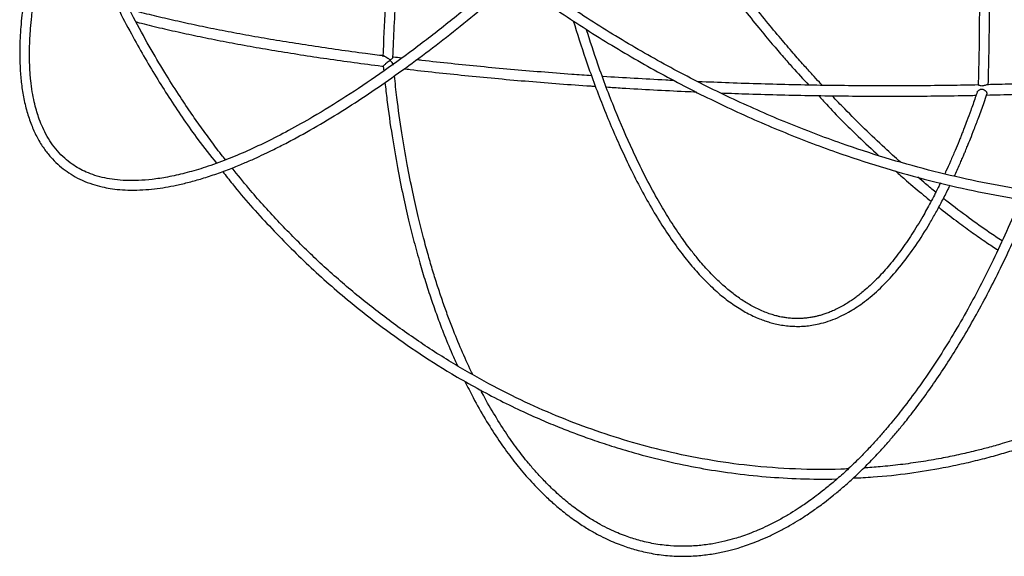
# Model space of a CAD drawing. Header units: millimetres. Extents: x -191 to 214, y -147 to 1351.
# Tile 1 of 5: x -179 to 61, y -147 to -16. Entities that reach past the tile are written whole.
import ezdxf

# ---------------------------------------------------------------- set-up
doc = ezdxf.new("R2010")
doc.units = ezdxf.units.MM

msp = doc.modelspace()

# ---------------------------------------------------------------- linework, layer by layer
at = {"color": 7, "linetype": 'Continuous', "lineweight": 25}
msp.add_line((-90.41, -27.72), (-90.27, -28.92), dxfattribs=at)
msp.add_arc((56.67, -34.27), 2.04, 93.4421, 112.029, dxfattribs=at)
for points, knots in [([(211.89, 18.06), (211.66, 17.06), (211.14, 14.76), (210.21, 11.46), (209.23, 8.35), (208.3, 5.71), (207.08, 2.5), (205.38, -1.45), (203.31, -5.62), (201.31, -9.2), (199.53, -12.13), (197.78, -14.77), (196.03, -17.22), (194.09, -19.77), (191.81, -22.54), (189.19, -25.47), (186.34, -28.39), (183.45, -31.09), (180.78, -33.4), (178.52, -35.22), (176.44, -36.81), (174.2, -38.43), (171.62, -40.19), (168.86, -41.94), (166.08, -43.58), (162.14, -45.75), (156.95, -48.31), (150.64, -50.94), (144.16, -53.24), (137.32, -55.27), (129.87, -57.03), (123.48, -58.18), (118.45, -58.89), (114.7, -59.33), (110.83, -59.69), (106.78, -59.97), (102.59, -60.16), (98.53, -60.25), (95, -60.24), (91.97, -60.19), (88.97, -60.1), (85.5, -59.94), (81.59, -59.67), (77.53, -59.32), (71.38, -58.67), (63.12, -57.5), (52.65, -55.52), (42.13, -53.04), (31.56, -50.06), (20.11, -46.3), (7.8, -41.62), (-5.27, -35.88), (-18.18, -29.45), (-30.84, -22.36), (-43.2, -14.63), (-55.2, -6.33), (-66.77, 2.53), (-76.92, 11.09), (-85.74, 19.19), (-93.32, 26.68), (-98.93, 32.65), (-102.76, 36.93), (-105.02, 39.52), (-107.46, 42.39), (-110.28, 45.8), (-113.6, 49.97), (-117.3, 54.83), (-119.79, 58.32), (-121.08, 60.14)], [0, 0, 0, 0, 0.009258, 0.021306, 0.031258, 0.039291, 0.047115, 0.063102, 0.079401, 0.090741, 0.101725, 0.111686, 0.120588, 0.130172, 0.141821, 0.15439, 0.167116, 0.179959, 0.191155, 0.199779, 0.206665, 0.215148, 0.225039, 0.234939, 0.244564, 0.253916, 0.27484, 0.295288, 0.312658, 0.33295, 0.354507, 0.374908, 0.384631, 0.394354, 0.404235, 0.414533, 0.425249, 0.435916, 0.444836, 0.451364, 0.458245, 0.466717, 0.476583, 0.486391, 0.495848, 0.520324, 0.544594, 0.568865, 0.593136, 0.617407, 0.647743, 0.678079, 0.708414, 0.738748, 0.76908, 0.79941, 0.829739, 0.860065, 0.882708, 0.90535, 0.927821, 0.935199, 0.942468, 0.95008, 0.959653, 0.97133, 0.985111, 1, 1, 1, 1]), ([(-123.17, 58.95), (-121.94, 57.2), (-119.51, 53.76), (-115.85, 48.95), (-112.51, 44.73), (-109.68, 41.29), (-105.04, 35.81), (-98.39, 28.43), (-89.21, 19.14), (-79.41, 10.05), (-68.69, 0.98), (-57.04, -7.97), (-44.97, -16.36), (-32.52, -24.17), (-19.76, -31.34), (-6.76, -37.85), (6.42, -43.66), (18.82, -48.4), (30.37, -52.21), (41.03, -55.24), (51.65, -57.76), (62.23, -59.78), (70.53, -60.97), (76.63, -61.63), (80.58, -61.99), (84.39, -62.26), (87.82, -62.44), (90.76, -62.54), (93.58, -62.61), (96.68, -62.63), (101.59, -62.58), (107.87, -62.32), (115.2, -61.69), (121.58, -60.87), (127.31, -59.9), (132.54, -58.82), (137.7, -57.56), (142.48, -56.19), (146.81, -54.79), (150.98, -53.28), (155.27, -51.56), (159.66, -49.58), (163.45, -47.68), (166.67, -45.92), (169.39, -44.33), (172.11, -42.64), (174.67, -40.93), (176.93, -39.33), (178.83, -37.9), (180.61, -36.51), (182.74, -34.77), (185.31, -32.53), (188.14, -29.85), (190.88, -27.04), (193.4, -24.23), (195.67, -21.48), (197.69, -18.86), (199.61, -16.17), (201.54, -13.26), (203.5, -10.03), (205.41, -6.57), (207.08, -3.22), (208.51, -0.03), (209.72, 2.93), (210.89, 6.06), (212.07, 9.6), (213.24, 13.58), (213.91, 16.46), (214.24, 17.91)], [0, 0, 0, 0, 0.0141227, 0.0278661, 0.0395129, 0.0490634, 0.056657, 0.0857294, 0.1123723, 0.1390131, 0.1692825, 0.1995497, 0.2298146, 0.2600778, 0.2903394, 0.3206001, 0.3508598, 0.381119, 0.405328, 0.4295372, 0.4537466, 0.4779563, 0.502403, 0.5114408, 0.5208114, 0.5302973, 0.5385537, 0.5453501, 0.5514667, 0.5589323, 0.5678518, 0.5874521, 0.6056298, 0.6233608, 0.6369253, 0.6509373, 0.6655549, 0.679489, 0.6912545, 0.7029332, 0.7163073, 0.7300819, 0.7438331, 0.7527437, 0.7619092, 0.7713297, 0.780828, 0.7891267, 0.7959724, 0.8020372, 0.8094052, 0.8207072, 0.8327923, 0.8447336, 0.8565118, 0.8673481, 0.8773681, 0.8868887, 0.8976633, 0.9094296, 0.9215095, 0.9338706, 0.9436139, 0.9532863, 0.9628994, 0.9737825, 0.9868415, 1, 1, 1, 1]), ([(53.04, 29.05), (53.18, 27.05), (53.57, 21.28), (53.9, 14.05), (54.13, 7.45), (54.25, 3.29), (54.35, -0.96), (54.42, -5.69), (54.47, -11.31), (54.46, -18.05), (54.38, -25.18), (54.24, -30.03), (54.17, -32.29)], [0, 0, 0, 0, 0.098571, 0.28452, 0.352893, 0.420314, 0.486784, 0.559756, 0.650967, 0.76056, 0.888535, 1, 1, 1, 1]), ([(56.62, -32.3), (56.71, -29.25), (56.89, -22.64), (56.94, -12.64), (56.85, -2.7), (56.64, 6.33), (56.34, 14.42), (55.98, 21.56), (55.71, 26.26), (55.55, 28.58), (55.54, 28.83)], [0, 0, 0, 0, 0.150661, 0.327726, 0.489736, 0.636691, 0.76859, 0.885434, 0.98722, 1, 1, 1, 1]), ([(-168.47, 19.7), (-167.43, 16.58), (-165.33, 10.27), (-161.76, 1.3), (-158.11, -6.98), (-154.6, -14.19), (-151.34, -20.38), (-148.25, -25.87), (-145.22, -30.93), (-142.09, -35.89), (-138.82, -40.75), (-135.17, -45.97), (-132.44, -49.41), (-130.93, -51.31)], [0, 0, 0, 0, 0.121144, 0.245116, 0.356571, 0.455542, 0.542028, 0.61603, 0.689515, 0.761635, 0.834652, 0.908564, 1, 1, 1, 1]), ([(-128.68, -50.5), (-128.92, -50.2), (-130.12, -48.75), (-132.11, -46.05), (-134.72, -42.49), (-137.38, -38.68), (-140.32, -34.28), (-143.68, -28.95), (-147.34, -22.75), (-151.21, -15.66), (-155.19, -7.68), (-159.23, 1.34), (-162.96, 10.63), (-165.07, 17), (-166.04, 19.94)], [0, 0, 0, 0, 0.014542, 0.071476, 0.126724, 0.181545, 0.247065, 0.325893, 0.418027, 0.517085, 0.627973, 0.750693, 0.885216, 1, 1, 1, 1]), ([(-86.77, 17.01), (-87.09, 14.77), (-87.93, 8.73), (-89, -1.5), (-89.99, -13.45), (-90.31, -21.51), (-90.47, -25.44)], [0, 0, 0, 0, 0.158056, 0.428009, 0.720845, 1, 1, 1, 1]), ([(-88.01, -25.56), (-87.91, -23.06), (-87.72, -18.01), (-87.25, -10.73), (-86.72, -4.11), (-86.19, 1.42), (-85.69, 6.07), (-85.19, 10.23), (-84.83, 13.14), (-84.61, 14.73), (-84.58, 14.97)], [0, 0, 0, 0, 0.186269, 0.375919, 0.538852, 0.675006, 0.78441, 0.882567, 0.98211, 1, 1, 1, 1]), ([(-177.1, -7.95), (-177.31, -9.21), (-177.74, -11.73), (-178.16, -15.13), (-178.49, -18.55), (-178.68, -21.92), (-178.73, -25.35), (-178.61, -28.72), (-178.3, -32.16), (-177.73, -35.73), (-176.88, -39.18), (-175.77, -42.35), (-174.43, -45.21), (-172.9, -47.69), (-171.24, -49.8), (-169.53, -51.55), (-167.7, -53.05), (-165.72, -54.36), (-163.51, -55.49), (-161.15, -56.41), (-158.86, -57.04), (-156.65, -57.47), (-154.34, -57.75), (-151.72, -57.87), (-148.88, -57.81), (-146.04, -57.56), (-143.31, -57.17), (-140.51, -56.64), (-137.55, -55.94), (-134.29, -55.02), (-130.89, -53.9), (-127.5, -52.65), (-124.41, -51.39), (-121.76, -50.23), (-119.33, -49.1), (-116.82, -47.89), (-113.93, -46.42), (-109.63, -44.12), (-104.05, -40.92), (-97.36, -36.73), (-90.77, -32.31), (-84.2, -27.64), (-77.56, -22.66), (-70.82, -17.34), (-64.42, -12.07), (-60.24, -8.44), (-58.36, -6.81)], [0, 0, 0, 0, 0.02025, 0.040345, 0.05718, 0.079485, 0.100879, 0.12148, 0.14551, 0.171699, 0.199285, 0.226157, 0.25234, 0.27909, 0.302636, 0.325185, 0.346041, 0.367048, 0.389737, 0.412721, 0.433763, 0.450832, 0.46944, 0.490322, 0.512634, 0.533179, 0.551648, 0.56966, 0.589904, 0.609974, 0.631855, 0.652845, 0.670893, 0.685999, 0.698345, 0.711947, 0.727764, 0.745793, 0.781329, 0.815369, 0.847745, 0.879369, 0.910995, 0.942621, 0.974248, 1, 1, 1, 1]), ([(-60.37, -5.26), (-62.32, -6.96), (-67.13, -11.15), (-74.68, -17.29), (-83.03, -23.75), (-91.31, -29.73), (-99.5, -35.23), (-106.87, -39.77), (-113.32, -43.38), (-118.84, -46.22), (-124.07, -48.64), (-129.19, -50.75), (-134.03, -52.46), (-138.6, -53.78), (-142.72, -54.7), (-146.48, -55.27), (-149.83, -55.54), (-152.87, -55.55), (-155.6, -55.34), (-158.12, -54.91), (-160.42, -54.3), (-162.49, -53.51), (-164.32, -52.61), (-166.08, -51.5), (-167.86, -50.1), (-169.56, -48.38), (-171.08, -46.4), (-172.34, -44.32), (-173.34, -42.23), (-174.09, -40.28), (-174.69, -38.36), (-175.21, -36.31), (-175.68, -33.92), (-175.98, -31.63), (-176.17, -29.62), (-176.26, -28.07), (-176.31, -26.64), (-176.33, -25.33), (-176.33, -24.05), (-176.3, -22.61), (-176.23, -20.78), (-176.07, -18.41), (-175.78, -15.43), (-175.38, -12.23), (-174.99, -9.97), (-174.82, -8.97)], [0, 0, 0, 0, 0.026968, 0.066754, 0.106541, 0.146798, 0.188229, 0.229983, 0.26175, 0.29206, 0.321937, 0.351782, 0.383708, 0.412369, 0.441319, 0.468484, 0.493941, 0.518335, 0.542347, 0.564552, 0.588025, 0.610027, 0.63011, 0.651049, 0.674834, 0.700602, 0.725155, 0.748781, 0.770349, 0.789375, 0.804531, 0.821801, 0.841186, 0.86179, 0.873743, 0.88462, 0.89442, 0.903143, 0.910797, 0.919494, 0.930935, 0.945121, 0.962928, 0.983747, 1, 1, 1, 1]), ([(-6.34, -9.3), (-5.2, -10.78), (-2.81, -13.87), (0.69, -18.2), (3.95, -22.12), (6.67, -25.28), (9.61, -28.67), (11.68, -30.88), (13.01, -32.32)], [0, 0, 0, 0, 0.181595, 0.380141, 0.548838, 0.687698, 0.798131, 1, 1, 1, 1]), ([(16.3, -32.38), (16.06, -32.13), (15.27, -31.28), (13.78, -29.65), (11.67, -27.3), (9.1, -24.38), (6.06, -20.85), (2.57, -16.66), (-0.92, -12.34), (-3.22, -9.36), (-4.23, -8.05)], [0, 0, 0, 0, 0.033305, 0.112921, 0.213336, 0.337086, 0.484171, 0.654593, 0.848343, 1, 1, 1, 1]), ([(-90.19, -25.23), (-91.68, -25.04), (-95.44, -24.57), (-101.29, -23.77), (-107.74, -22.82), (-114.01, -21.84), (-120.09, -20.82), (-125.96, -19.76), (-131.62, -18.67), (-137.06, -17.54), (-142.28, -16.39), (-147.23, -15.2), (-150.46, -14.4), (-151.96, -13.98), (-151.98, -13.98)], [0, 0, 0, 0, 0.061852, 0.155641, 0.24942, 0.343186, 0.436937, 0.530672, 0.624386, 0.718077, 0.811739, 0.905368, 0.998957, 1, 1, 1, 1]), ([(-44.21, -16.7), (-43.23, -19.81), (-40.96, -27.01), (-37.14, -37.25), (-33.39, -46.16), (-30.1, -53.1), (-27.35, -58.43), (-24.49, -63.46), (-21.53, -68.16), (-18.59, -72.34), (-15.7, -75.99), (-12.78, -79.26), (-9.75, -82.21), (-6.64, -84.78), (-4.07, -86.51), (-2.02, -87.69), (-0.51, -88.45), (0.95, -89.09), (2.29, -89.59), (3.58, -90), (4.93, -90.35), (6.43, -90.65), (8.02, -90.86), (9.62, -90.96), (11.14, -90.95), (12.65, -90.84), (14.25, -90.62), (16.17, -90.21), (18.32, -89.55), (20.52, -88.65), (22.54, -87.61), (24.38, -86.5), (26.15, -85.27), (28.67, -83.31), (31.83, -80.36), (35.51, -76.15), (39.04, -71.37), (41.82, -66.98), (43.92, -63.31), (45.4, -60.56), (46.54, -58.35), (47.18, -57), (47.34, -56.65)], [0, 0, 0, 0, 0.0402521, 0.0931029, 0.1459428, 0.1776435, 0.2093375, 0.2411921, 0.2744605, 0.3075829, 0.3370527, 0.3672303, 0.400363, 0.4321187, 0.4638135, 0.4789797, 0.4945018, 0.5095773, 0.5227652, 0.5343853, 0.5477061, 0.5624925, 0.5780448, 0.5938272, 0.6092558, 0.622491, 0.6378795, 0.6565121, 0.6789861, 0.7016633, 0.7229244, 0.7409096, 0.7587548, 0.7784868, 0.820138, 0.8605969, 0.9004009, 0.9401738, 0.9579854, 0.9757954, 0.9938925, 1, 1, 1, 1]), ([(-150.44, -16.96), (-150.2, -17.02), (-148.39, -17.5), (-144.79, -18.37), (-139.63, -19.55), (-134.22, -20.69), (-128.6, -21.81), (-122.76, -22.89), (-116.72, -23.93), (-110.49, -24.93), (-104.08, -25.9), (-97.48, -26.81), (-92.92, -27.42), (-90.52, -27.71), (-90.42, -27.73)], [0, 0, 0, 0, 0.015633, 0.113789, 0.211895, 0.309959, 0.40799, 0.505992, 0.60397, 0.701928, 0.799869, 0.897795, 0.995709, 1, 1, 1, 1]), ([(45, -56.1), (44.82, -56.47), (44.03, -58.13), (42.6, -60.86), (40.48, -64.71), (38.07, -68.64), (35.38, -72.56), (32.64, -76.08), (29.77, -79.28), (27.43, -81.5), (25.71, -82.93), (24.74, -83.68), (23.82, -84.36), (22.78, -85.05), (21.6, -85.78), (20.34, -86.48), (19.12, -87.07), (17.99, -87.55), (16.96, -87.92), (16.05, -88.21), (15.23, -88.43), (14.41, -88.62), (13.48, -88.8), (12.41, -88.95), (11.25, -89.04), (10.07, -89.06), (8.89, -89.02), (7.79, -88.91), (6.84, -88.76), (6.03, -88.61), (5.13, -88.4), (4.02, -88.09), (2.69, -87.63), (1.3, -87.06), (-0.05, -86.41), (-1.76, -85.48), (-3.84, -84.16), (-6.31, -82.29), (-8.81, -80.08), (-11.35, -77.53), (-13.67, -74.88), (-15.54, -72.54), (-17.04, -70.53), (-18.42, -68.58), (-19.84, -66.46), (-21.21, -64.32), (-22.53, -62.14), (-24.41, -58.89), (-26.84, -54.35), (-30.29, -47.26), (-34.12, -38.35), (-37.89, -28.48), (-40.11, -21.58), (-41.04, -18.69)], [0, 0, 0, 0, 0.006832, 0.030313, 0.053787, 0.085783, 0.11776, 0.149716, 0.181884, 0.216877, 0.229941, 0.240511, 0.249845, 0.261468, 0.275478, 0.28989, 0.303984, 0.316628, 0.328477, 0.338835, 0.347699, 0.356313, 0.367124, 0.379546, 0.392887, 0.406395, 0.420071, 0.433051, 0.443817, 0.452338, 0.460766, 0.474064, 0.4898, 0.505234, 0.520007, 0.534232, 0.561063, 0.587891, 0.614751, 0.643088, 0.671319, 0.691582, 0.705434, 0.72199, 0.738226, 0.753753, 0.76877, 0.783765, 0.819097, 0.85442, 0.90792, 0.961408, 1, 1, 1, 1]), ([(-90.19, -25.24), (-90.14, -25.25), (-90.01, -25.28), (-89.69, -25.45), (-89.33, -25.71), (-89.04, -25.96), (-88.85, -26.08), (-88.73, -26.13), (-88.59, -26.12), (-88.37, -26.01), (-88.16, -25.79), (-88.02, -25.62), (-88.03, -25.57), (-88.03, -25.56)], [0, 0, 0, 0, 0.062751, 0.179991, 0.343131, 0.46086, 0.507076, 0.54361, 0.580344, 0.63815, 0.81179, 0.956794, 1, 1, 1, 1]), ([(-85.9, -25.75), (-86.57, -25.68), (-87.3, -25.6), (-88, -25.51), (-88.07, -25.5)], [0, 0, 0, 0, 0.913078, 1, 1, 1, 1]), ([(-39.71, -30.04), (-41.33, -29.93), (-45.47, -29.65), (-52.06, -29.14), (-59.45, -28.51), (-66.75, -27.84), (-73.92, -27.11), (-79.11, -26.56), (-81.86, -26.23), (-82.31, -26.18)], [0, 0, 0, 0, 0.1101084, 0.2814225, 0.4527303, 0.6240306, 0.7953219, 0.9666028, 1, 1, 1, 1]), ([(-87.97, -27.47), (-87.98, -27.41), (-88, -27.22), (-88.18, -26.89), (-88.4, -26.61), (-88.58, -26.47), (-88.7, -26.42), (-88.83, -26.43), (-89.07, -26.56), (-89.39, -26.83), (-89.76, -27.16), (-90.04, -27.41), (-90.24, -27.58), (-90.37, -27.69), (-90.43, -27.73), (-90.42, -27.72), (-90.42, -27.72)], [0, 0, 0, 0, 0.052775, 0.184588, 0.281616, 0.31905, 0.348411, 0.377921, 0.424924, 0.56578, 0.68297, 0.767167, 0.838286, 0.909585, 0.977537, 1, 1, 1, 1]), ([(-85.26, -28.35), (-84.78, -28.41), (-82.01, -28.75), (-76.81, -29.32), (-69.66, -30.06), (-62.38, -30.76), (-55, -31.41), (-47.53, -32), (-42.11, -32.4), (-39.17, -32.59), (-38.76, -32.61)], [0, 0, 0, 0, 0.0326508, 0.1897372, 0.3468113, 0.503875, 0.6609297, 0.8179769, 0.9750179, 1, 1, 1, 1]), ([(-68.6, -102.68), (-68.73, -102.42), (-69.71, -100.5), (-71.37, -96.72), (-73.3, -92.07), (-74.82, -88.03), (-76.02, -84.65), (-77.19, -81.15), (-78.33, -77.52), (-79.47, -73.61), (-80.66, -69.2), (-81.94, -64.08), (-83.27, -58.16), (-84.61, -51.39), (-85.9, -43.72), (-86.95, -36.54), (-87.46, -31.82), (-87.65, -30.05)], [0, 0, 0, 0, 0.013947, 0.102034, 0.187576, 0.237987, 0.288954, 0.340475, 0.392552, 0.445621, 0.505613, 0.574404, 0.651996, 0.738392, 0.833593, 0.937574, 1, 1, 1, 1]), ([(-19.75, -31.21), (-20.41, -31.18), (-23.64, -31.03), (-29.4, -30.7), (-34.52, -30.4), (-37.07, -30.22), (-37.1, -30.22)], [0, 0, 0, 0, 0.113444, 0.554239, 0.995026, 1, 1, 1, 1]), ([(-89.96, -31.7), (-89.8, -33.11), (-89.33, -37.51), (-88.3, -44.4), (-86.99, -52.15), (-85.62, -58.98), (-84.27, -64.97), (-82.91, -70.41), (-81.55, -75.36), (-80.15, -80.01), (-78.75, -84.31), (-77.31, -88.42), (-75.62, -92.89), (-73.98, -96.95), (-72.77, -99.57), (-72.33, -100.51)], [0, 0, 0, 0, 0.053384, 0.165499, 0.268083, 0.36116, 0.444725, 0.518778, 0.595085, 0.662883, 0.729462, 0.794871, 0.85911, 0.949495, 1, 1, 1, 1]), ([(-36.13, -32.78), (-34.88, -32.87), (-31.09, -33.11), (-24.7, -33.47), (-18.66, -33.78), (-15.16, -33.93), (-14.25, -33.97)], [0, 0, 0, 0, 0.173854, 0.524721, 0.87558, 1, 1, 1, 1]), ([(54.19, -32.28), (51.9, -32.33), (47.14, -32.42), (39.81, -32.5), (32.21, -32.52), (24.56, -32.49), (16.87, -32.4), (9.16, -32.26), (1.42, -32.06), (-6.24, -31.81), (-11.32, -31.59), (-13.82, -31.49)], [0, 0, 0, 0, 0.103625, 0.216055, 0.32849, 0.440928, 0.553368, 0.665811, 0.778255, 0.8907, 1, 1, 1, 1]), ([(53.94, -34.02), (53.95, -34), (53.98, -33.89), (54.16, -33.67), (54.49, -33.41), (54.84, -33.29), (55.04, -33.29), (55.09, -33.29)], [0, 0, 0, 0, 0.038156, 0.263935, 0.579098, 0.899088, 1, 1, 1, 1]), ([(55.91, -32.38), (55.75, -32.43), (55.48, -32.51), (55.07, -32.56), (54.7, -32.51), (54.41, -32.39), (54.24, -32.31), (54.18, -32.28), (54.19, -32.29), (54.19, -32.29)], [0, 0, 0, 0, 0.206053, 0.364571, 0.523157, 0.729095, 0.884419, 0.994887, 1, 1, 1, 1]), ([(55.09, -33.29), (55.21, -33.31), (55.49, -33.36), (55.82, -33.58), (56.08, -33.85), (56.23, -34.07), (56.31, -34.27), (56.33, -34.41), (56.31, -34.47), (56.3, -34.5)], [0, 0, 0, 0, 0.189103, 0.426307, 0.595325, 0.719706, 0.825306, 0.931047, 1, 1, 1, 1]), ([(74.7, -31.61), (72.93, -31.69), (68.79, -31.87), (62.71, -32.08), (58.37, -32.18), (56.48, -32.23)], [0, 0, 0, 0, 0.296719, 0.69461, 1, 1, 1, 1]), ([(-8.36, -34.21), (-6.07, -34.3), (-1.21, -34.48), (6.24, -34.69), (13.99, -34.85), (21.71, -34.96), (29.39, -35.02), (37.03, -35.01), (44.6, -34.95), (50.15, -34.88), (53.14, -34.81), (53.67, -34.79)], [0, 0, 0, 0, 0.109119, 0.232614, 0.356109, 0.479604, 0.603101, 0.726601, 0.850103, 0.973608, 1, 1, 1, 1]), ([(15.35, -34.86), (16, -35.58), (19.18, -39.06), (24.08, -43.97), (28.35, -47.92), (30.03, -49.48)], [0, 0, 0, 0, 0.13501, 0.660478, 1, 1, 1, 1]), ([(35.29, -51.03), (34.02, -49.89), (31.11, -47.29), (26.59, -42.97), (22.33, -38.74), (19.71, -35.98), (18.69, -34.91)], [0, 0, 0, 0, 0.2280072, 0.5216949, 0.8142321, 1, 1, 1, 1]), ([(53.93, -34.02), (53.78, -34.46), (53.27, -35.99), (52.44, -38.31), (51.53, -40.78), (50.84, -42.57), (50.34, -43.86), (49.93, -44.9), (49.35, -46.34), (48.52, -48.35), (47.46, -50.8), (46.62, -52.7), (46.15, -53.68), (46.05, -53.88)], [0, 0, 0, 0, 0.060971, 0.20936, 0.327651, 0.415874, 0.474008, 0.519502, 0.573123, 0.692634, 0.831047, 0.964972, 1, 1, 1, 1]), ([(48.4, -54.44), (48.85, -53.47), (49.46, -52.12), (50.22, -50.38), (50.68, -49.33), (51.12, -48.26), (51.66, -46.96), (52.37, -45.21), (53.28, -42.88), (54.38, -39.95), (55.42, -37.11), (56.07, -35.19), (56.3, -34.5)], [0, 0, 0, 0, 0.160387, 0.22313, 0.278744, 0.327403, 0.389672, 0.479662, 0.595027, 0.737142, 0.906004, 1, 1, 1, 1]), ([(56.22, -34.73), (57.31, -34.71), (60.88, -34.63), (66.79, -34.44), (71.55, -34.25), (73.9, -34.15)], [0, 0, 0, 0, 0.182376, 0.594403, 1, 1, 1, 1]), ([(22.61, -125.58), (22, -125.61), (17.73, -125.81), (9.73, -125.72), (-1.09, -124.94), (-11.56, -123.46), (-21.43, -121.44), (-30.79, -118.95), (-39.71, -116.05), (-48.38, -112.72), (-57.1, -108.84), (-66.03, -104.29), (-75.1, -99.02), (-84.06, -93.11), (-92.66, -86.76), (-100.82, -80.03), (-108.61, -72.91), (-116.03, -65.38), (-122.2, -58.56), (-125.75, -54.13), (-127.09, -52.46)], [0, 0, 0, 0, 0.01122, 0.078279, 0.145856, 0.208066, 0.269012, 0.326374, 0.380724, 0.434915, 0.489699, 0.547434, 0.608529, 0.670271, 0.730595, 0.789568, 0.848208, 0.906851, 0.964991, 1, 1, 1, 1]), ([(-129.38, -53.32), (-128.6, -54.33), (-125.05, -58.97), (-118.11, -66.64), (-108.59, -76.26), (-99.36, -84.38), (-90.63, -91.24), (-82.39, -97.08), (-74.91, -101.83), (-68.25, -105.66), (-62.67, -108.64), (-57.22, -111.31), (-52.16, -113.59), (-47.69, -115.45), (-43.58, -117.05), (-39.4, -118.56), (-34.67, -120.13), (-28.61, -121.95), (-21.48, -123.78), (-13.58, -125.41), (-5.56, -126.68), (2.62, -127.58), (11.12, -128.01), (16.9, -128.15), (19.86, -128), (19.94, -127.99)], [0, 0, 0, 0, 0.020806, 0.095782, 0.170763, 0.24575, 0.301749, 0.3583, 0.417382, 0.453468, 0.490495, 0.526778, 0.558943, 0.587366, 0.61147, 0.636441, 0.665767, 0.699446, 0.748665, 0.797073, 0.843813, 0.8949, 0.945745, 0.998455, 1, 1, 1, 1]), ([(23.84, -127.8), (25.44, -127.73), (30.03, -127.54), (37.32, -126.7), (44.65, -125.53), (50.54, -124.31), (55.13, -123.21), (59.36, -122.07), (63.47, -120.85), (67.76, -119.44), (72.53, -117.71), (77.77, -115.61), (83.24, -113.17), (90.06, -109.81), (97.82, -105.47), (106.42, -99.91), (114.59, -93.87), (122.49, -87.25), (129.3, -80.77), (134.87, -74.9), (138.38, -70.88), (140.74, -68.05), (142.35, -66.07), (144.22, -63.68), (146.63, -60.49), (149.25, -56.86), (151.05, -54.13), (151.88, -52.89)], [0, 0, 0, 0, 0.031335, 0.090184, 0.144248, 0.177704, 0.208837, 0.237614, 0.26426, 0.293556, 0.326779, 0.364412, 0.405084, 0.444841, 0.514138, 0.579699, 0.645098, 0.712067, 0.77934, 0.82628, 0.866956, 0.881223, 0.896289, 0.915445, 0.938763, 0.971949, 1, 1, 1, 1]), ([(148.16, -54.27), (148.14, -54.31), (147.53, -55.21), (146.46, -56.72), (144.93, -58.86), (143.41, -60.89), (141.31, -63.64), (138.47, -67.19), (134.8, -71.49), (129.69, -77.05), (123.29, -83.38), (115.6, -90.08), (107.73, -96.14), (99.55, -101.68), (92.22, -106), (85.9, -109.31), (80.73, -111.78), (75.42, -114.08), (70.01, -116.19), (64.87, -117.98), (60.37, -119.37), (56.67, -120.41), (53.13, -121.32), (49.36, -122.19), (44.97, -123.09), (40.25, -123.9), (35.32, -124.58), (30.68, -125.08), (27.7, -125.29), (26.36, -125.38)], [0, 0, 0, 0, 0.000883, 0.02146, 0.036598, 0.053242, 0.071955, 0.105541, 0.144236, 0.185438, 0.257738, 0.326632, 0.393407, 0.461214, 0.530198, 0.569396, 0.609066, 0.649208, 0.689821, 0.729798, 0.762576, 0.78804, 0.809917, 0.838562, 0.868652, 0.903287, 0.938023, 0.972143, 1, 1, 1, 1]), ([(34.06, -53.18), (34.96, -53.98), (37.24, -55.99), (40.14, -58.44), (42.13, -60.04), (42.76, -60.53)], [0, 0, 0, 0, 0.311924, 0.785847, 1, 1, 1, 1]), ([(43.89, -58.34), (43.06, -57.68), (41.61, -56.52), (40.17, -55.27), (39.55, -54.73)], [0, 0, 0, 0, 0.571967, 1, 1, 1, 1]), ([(-70.53, -104.31), (-69.87, -105.64), (-68.3, -108.82), (-65.66, -113.44), (-62.7, -118.13), (-59.77, -122.27), (-57.26, -125.44), (-55.22, -127.81), (-53.47, -129.72), (-51.48, -131.74), (-49.12, -133.94), (-46.38, -136.23), (-43.52, -138.35), (-40.74, -140.15), (-38.26, -141.55), (-36.04, -142.65), (-34.03, -143.53), (-31.7, -144.43), (-28.81, -145.35), (-25.2, -146.18), (-21.2, -146.73), (-17.16, -146.88), (-13.3, -146.66), (-9.91, -146.2), (-6.89, -145.57), (-4.49, -144.93), (-2.49, -144.29), (-0.66, -143.65), (1.4, -142.83), (3.68, -141.82), (6.13, -140.61), (8.53, -139.28), (10.69, -137.98), (12.51, -136.8), (14.01, -135.78), (15.42, -134.77), (16.96, -133.63), (18.86, -132.14), (21.13, -130.25), (23.85, -127.84), (26.73, -125.07), (29.5, -122.21), (31.83, -119.65), (33.86, -117.3), (35.83, -114.94), (38.1, -112.08), (40.77, -108.54), (43.77, -104.31), (46.82, -99.72), (49.91, -94.76), (52.97, -89.52), (55.99, -83.98), (58.91, -78.29), (61.78, -72.32), (64.5, -66.35), (66.2, -62.26), (66.98, -60.37)], [0, 0, 0, 0, 0.020029, 0.047866, 0.074921, 0.100959, 0.124577, 0.138108, 0.151215, 0.166812, 0.185061, 0.205963, 0.228782, 0.248626, 0.266363, 0.281994, 0.295519, 0.30826, 0.330344, 0.354679, 0.38135, 0.410378, 0.434572, 0.45684, 0.47628, 0.492895, 0.503149, 0.514889, 0.528122, 0.542846, 0.55906, 0.575383, 0.589405, 0.601084, 0.610807, 0.618745, 0.628714, 0.641223, 0.656269, 0.673799, 0.695482, 0.714281, 0.730196, 0.743272, 0.756381, 0.771263, 0.791076, 0.813325, 0.836147, 0.858377, 0.882918, 0.906696, 0.929946, 0.953892, 0.978707, 1, 1, 1, 1]), ([(64.46, -60.01), (64.41, -60.13), (63.33, -62.84), (61.12, -67.81), (57.88, -74.81), (54.59, -81.35), (51.2, -87.64), (47.64, -93.76), (43.89, -99.73), (40.12, -105.25), (36.54, -110.09), (33.71, -113.65), (31.49, -116.29), (29.6, -118.44), (27.43, -120.81), (24.87, -123.45), (22.09, -126.11), (19.36, -128.54), (16.95, -130.53), (14.97, -132.06), (13.36, -133.25), (11.82, -134.32), (10.07, -135.48), (7.96, -136.79), (5.56, -138.15), (3.1, -139.4), (0.74, -140.47), (-1.38, -141.32), (-3.24, -141.99), (-5.23, -142.62), (-7.55, -143.24), (-10.44, -143.84), (-13.71, -144.27), (-17.14, -144.45), (-20.83, -144.32), (-24.53, -143.85), (-28.18, -143.02), (-31.09, -142.08), (-33.44, -141.16), (-35.48, -140.24), (-37.74, -139.08), (-40.29, -137.57), (-43.05, -135.71), (-45.94, -133.47), (-48.7, -131.04), (-51.13, -128.64), (-53.21, -126.4), (-55.4, -123.86), (-57.91, -120.66), (-60.75, -116.63), (-63.61, -112.05), (-65.6, -108.63), (-66.59, -106.65), (-66.7, -106.45)], [0, 0, 0, 0, 0.0013636, 0.0309891, 0.0594572, 0.0867848, 0.1142871, 0.1427906, 0.1716948, 0.2013468, 0.2282091, 0.2510267, 0.2632999, 0.2761234, 0.2915623, 0.3096155, 0.3302817, 0.3499015, 0.3666157, 0.380248, 0.3907991, 0.3998637, 0.4118062, 0.426874, 0.4434295, 0.4612148, 0.4774072, 0.4919263, 0.5047729, 0.5159479, 0.5329974, 0.5530366, 0.5760679, 0.6011771, 0.6250514, 0.6539942, 0.680319, 0.704098, 0.7179201, 0.7326592, 0.7498133, 0.7693823, 0.7913661, 0.8144429, 0.8384047, 0.8586081, 0.8750681, 0.8911152, 0.9151515, 0.9416036, 0.9688813, 0.9968019, 1, 1, 1, 1]), ([(44.6, -62.02), (44.8, -62.18), (46.37, -63.44), (49.11, -65.5), (52.78, -68.19), (56, -70.44), (58.05, -71.79), (58.96, -72.39)], [0, 0, 0, 0, 0.041248, 0.328015, 0.570672, 0.808182, 1, 1, 1, 1]), ([(59.99, -70.19), (58.95, -69.51), (56.29, -67.75), (51.81, -64.52), (48.1, -61.75), (46.02, -60.06), (45.75, -59.85)], [0, 0, 0, 0, 0.219373, 0.563015, 0.943339, 1, 1, 1, 1])]:
    msp.add_open_spline(points, degree=3, knots=knots, dxfattribs=at)

doc.saveas('drawing.dxf')
